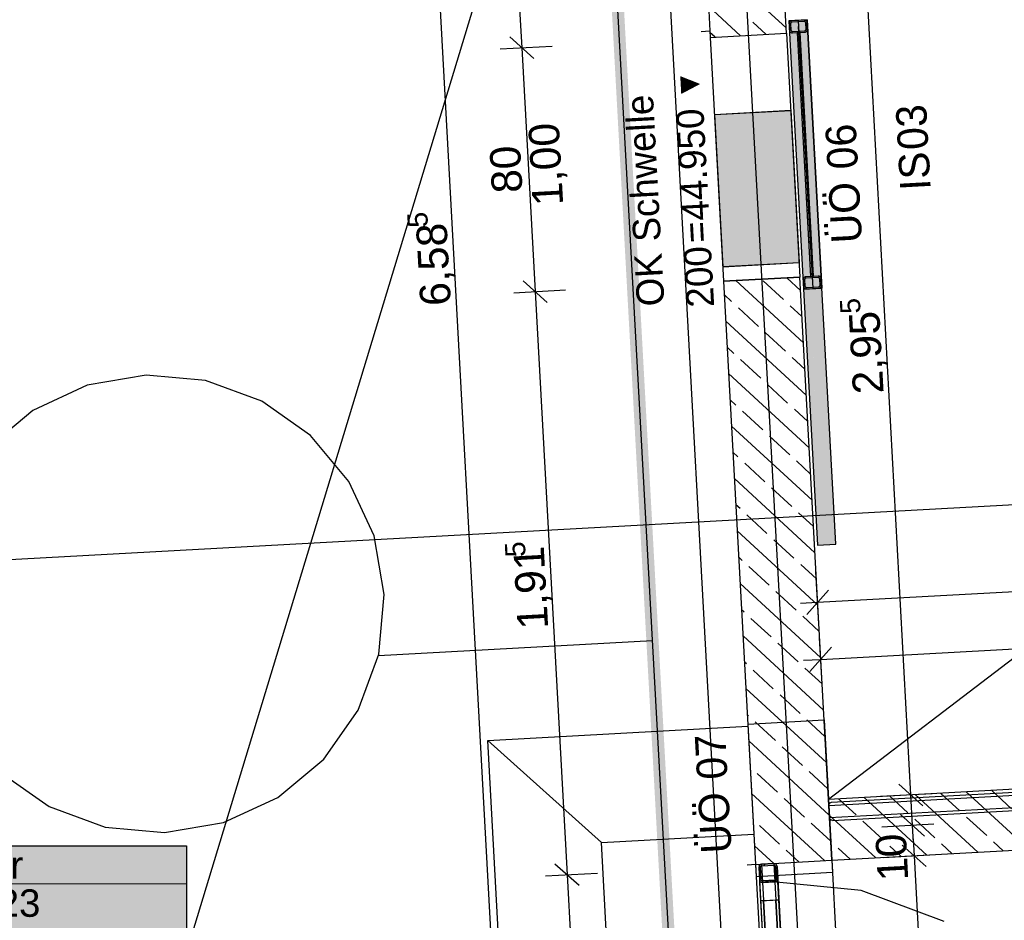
# Model space of a CAD drawing. Extents: x 199 to 1388, y 138 to 979.
# Tile 63 of 155: x 535 to 599, y 490 to 549. Entities that reach past the tile are written whole.
import ezdxf
from ezdxf.lldxf.tags import DXFTag

# ---------------------------------------------------------------- set-up
doc = ezdxf.new("R2010")
doc.units = 0
doc.layers.get('0').update_dxf_attribs({"lineweight": 25})
for name, color, linetype, lineweight, true_color in [('01AFU Allgemein Bemaßung-A07ET47HDI', 7, 'Continuous', 25, 0x848484), ('20 Bodenaufbau - Gefällelinien', 7, 'Continuous', 25, 0x848484), ('20 Dach Stb-Decke-A07ET47IDI', 7, 'Continuous', 25, 0x848484), ('20 Fundament-A07ET47RDI', 7, 'Continuous', 25, 0x848484), ('20 Gitterwände-A07ET47DDI', 7, 'Continuous', 25, 0x848484), ('20 Höhen Schwellen', 7, 'Continuous', 25, 0x848484), ('20 Innenwände - Sockel-A07ET47LDI', 7, 'Continuous', 25, 0x848484), ('20 Innenwände-A07ET47KDI', 7, 'Continuous', 25, 0x848484), ('20 Platzbedarf Schieber', 7, 'Continuous', 25, 0x848484), ('20 Schieber', 7, 'Continuous', 25, 0x848484), ('A-0', 7, 'Continuous', 25, 0x848484), ('UPO_Loop2', 140, 'Continuous', 30, 0x00bfff), ('Uponor_TeilFlaecheGrenze', 6, 'Continuous', 25, 0xff00ff), ('Uponor_ZonenGrenze', 1, 'Continuous', 25, 0xff0000)]:
    doc.layers.add(name, color=color, linetype=linetype, lineweight=lineweight, true_color=true_color)
for name, color, linetype, lineweight in [('02 Raster Gebäude-A07ET47NDI', 7, 'Continuous', 25), ('H_Text', 7, 'Continuous', 25), ('IS_Wandheizung', 7, 'Continuous', 25), ('SC_Wanddurchbruch', 7, 'Continuous', 25)]:
    doc.layers.add(name, color=color, linetype=linetype, lineweight=lineweight)
doc.styles.get("Standard").update_dxf_attribs({"font": 'arial.ttf'})
tags = doc.linetypes.add('fein_strichliert', pattern=[4, 1, -2, 1]).pattern_tags.tags
tags[8:9] = [DXFTag(74, 4), DXFTag(75, 0), DXFTag(340, '0'), DXFTag(46, 0.0), DXFTag(50, 0.0), DXFTag(44, 0.0), DXFTag(45, 0.0)]
tags[6:7] = [DXFTag(74, 4), DXFTag(75, 0), DXFTag(340, '0'), DXFTag(46, 0.0), DXFTag(50, 0.0), DXFTag(44, 0.0), DXFTag(45, 0.0)]
tags[4:5] = [DXFTag(74, 4), DXFTag(75, 0), DXFTag(340, '0'), DXFTag(46, 0.0), DXFTag(50, 0.0), DXFTag(44, 0.0), DXFTag(45, 0.0)]
tags = doc.linetypes.add('Raster-A07ET47ODI', pattern=[0.2, 0.1, -0.05, 0, -0.05]).pattern_tags.tags
tags[10:11] = [DXFTag(74, 4), DXFTag(75, 0), DXFTag(340, '0'), DXFTag(46, 1.0), DXFTag(50, 0.0), DXFTag(44, 0.0), DXFTag(45, 0.0)]
tags[8:9] = [DXFTag(74, 4), DXFTag(75, 0), DXFTag(340, '0'), DXFTag(46, 1.0), DXFTag(50, 0.0), DXFTag(44, 0.0), DXFTag(45, 0.0)]
tags[6:7] = [DXFTag(74, 4), DXFTag(75, 0), DXFTag(340, '0'), DXFTag(46, 1.0), DXFTag(50, 0.0), DXFTag(44, 0.0), DXFTag(45, 0.0)]
tags[4:5] = [DXFTag(74, 4), DXFTag(75, 0), DXFTag(340, '0'), DXFTag(46, 1.0), DXFTag(50, 0.0), DXFTag(44, 0.0), DXFTag(45, 0.0)]
tags = doc.linetypes.add('Strichlinie', pattern=[0.75, 0.5, -0.25]).pattern_tags.tags
tags[6:7] = [DXFTag(74, 4), DXFTag(75, 0), DXFTag(340, '0'), DXFTag(46, 1.0), DXFTag(50, 0.0), DXFTag(44, 0.0), DXFTag(45, 0.0)]
tags[4:5] = [DXFTag(74, 4), DXFTag(75, 0), DXFTag(340, '0'), DXFTag(46, 1.0), DXFTag(50, 0.0), DXFTag(44, 0.0), DXFTag(45, 0.0)]
tags = doc.linetypes.add('Strichlinie eng-A07ET47GDI', pattern=[0.115, 0.075, -0.04]).pattern_tags.tags
tags[6:7] = [DXFTag(74, 4), DXFTag(75, 0), DXFTag(340, '0'), DXFTag(46, 1.0), DXFTag(50, 0.0), DXFTag(44, 0.0), DXFTag(45, 0.0)]
tags[4:5] = [DXFTag(74, 4), DXFTag(75, 0), DXFTag(340, '0'), DXFTag(46, 1.0), DXFTag(50, 0.0), DXFTag(44, 0.0), DXFTag(45, 0.0)]
tags = doc.linetypes.add('Strichpunktx2', pattern=[2, 1, -0.5, 0, -0.5]).pattern_tags.tags
tags[10:11] = [DXFTag(74, 4), DXFTag(75, 0), DXFTag(340, '0'), DXFTag(46, 1.0), DXFTag(50, 0.0), DXFTag(44, 0.0), DXFTag(45, 0.0)]
tags[8:9] = [DXFTag(74, 4), DXFTag(75, 0), DXFTag(340, '0'), DXFTag(46, 1.0), DXFTag(50, 0.0), DXFTag(44, 0.0), DXFTag(45, 0.0)]
tags[6:7] = [DXFTag(74, 4), DXFTag(75, 0), DXFTag(340, '0'), DXFTag(46, 1.0), DXFTag(50, 0.0), DXFTag(44, 0.0), DXFTag(45, 0.0)]
tags[4:5] = [DXFTag(74, 4), DXFTag(75, 0), DXFTag(340, '0'), DXFTag(46, 1.0), DXFTag(50, 0.0), DXFTag(44, 0.0), DXFTag(45, 0.0)]
tags = doc.linetypes.add('Öffnungslinie Tür Fenster-A07ET47JDI', pattern=[0.115, 0.075, -0.04]).pattern_tags.tags
tags[6:7] = [DXFTag(74, 4), DXFTag(75, 0), DXFTag(340, '0'), DXFTag(46, 1.0), DXFTag(50, 0.0), DXFTag(44, 0.0), DXFTag(45, 0.0)]
tags[4:5] = [DXFTag(74, 4), DXFTag(75, 0), DXFTag(340, '0'), DXFTag(46, 1.0), DXFTag(50, 0.0), DXFTag(44, 0.0), DXFTag(45, 0.0)]

# ---------------------------------------------------------------- blocks, each defined once
blk = doc.blocks.new('Referenz-A07ET47ZDI', base_point=(226.995, 158.1))
at = {"layer": '01AFU Allgemein Bemaßung-A07ET47HDI'}
for p, q in [((564.554, 599.793), (567.418, 547.467)), ((559.358, 599.508), (566.555, 468.034)), ((592.901, 498.517), (589.691, 557.534)), ((568.208, 546.759), (566.629, 548.175)), ((566.014, 547.39), (569.415, 547.576)), ((567.418, 547.467), (568.293, 531.491)), ((569.083, 530.783), (567.503, 532.199)), ((566.889, 531.414), (570.29, 531.6)), ((568.293, 531.491), (570.385, 493.28)), ((586.796, 511.135), (646.67, 514.413)), ((586.873, 509.731), (586.687, 513.132)), ((587.504, 511.925), (586.089, 510.345)), ((585.673, 511.074), (586.796, 511.135)), ((587, 507.395), (641.882, 510.399)), ((587.708, 508.185), (586.292, 506.605)), ((587.109, 505.398), (586.923, 508.799)), ((585.877, 507.333), (587, 507.395)), ((592.111, 499.225), (593.69, 497.809)), ((594.305, 498.594), (590.904, 498.409)), ((593.009, 496.52), (592.901, 498.517)), ((592.22, 497.228), (593.799, 495.812)), ((594.414, 496.597), (591.012, 496.412)), ((593.07, 495.397), (593.009, 496.52)), ((593.056, 495.648), (593.118, 494.525)), ((593.908, 493.817), (592.328, 495.233)), ((591.121, 494.415), (594.522, 494.602)), ((593.118, 494.525), (594.484, 469.563)), ((568.98, 493.203), (572.382, 493.39)), ((571.174, 492.572), (569.595, 493.988)), ((570.385, 493.28), (571.751, 468.319))]:
    blk.add_line(p, q, dxfattribs=at)
at = {"layer": '02 Raster Gebäude-A07ET47NDI', "linetype": 'Raster-A07ET47ODI', "ltscale": 56.250004}
for p, q in [((560.453, 946.656), (597.382, 272.02)), ((485.302, 289.756), (645.908, 819.451)), ((1020.84, 540.581), (321.873, 502.32))]:
    blk.add_line(p, q, dxfattribs=at)
at = {"layer": '20 Bodenaufbau - Gefällelinien', "linetype": 'Öffnungslinie Tür Fenster-A07ET47JDI', "ltscale": 56.250004}
blk.add_line((587.503, 498.227), (641.3, 539.338), dxfattribs=at)
at = {"layer": '20 Dach Stb-Decke-A07ET47IDI', "linetype": 'Öffnungslinie Tür Fenster-A07ET47JDI', "ltscale": 56.250004}
for p, q in [((542.814, 526.02), (538.956, 525.352)), ((546.714, 525.666), (542.814, 526.02)), ((550.389, 524.316), (546.714, 525.666)), ((538.956, 525.352), (535.402, 523.708)), ((553.59, 522.06), (550.389, 524.316)), ((535.402, 523.708), (532.394, 521.201)), ((556.098, 519.052), (553.59, 522.06)), ((557.741, 515.498), (556.098, 519.052)), ((558.409, 511.64), (557.741, 515.498)), ((558.056, 507.74), (558.409, 511.64)), ((556.705, 504.064), (558.056, 507.74)), ((554.449, 500.864), (556.705, 504.064)), ((551.441, 498.356), (554.449, 500.864)), ((533.253, 500.005), (536.454, 497.749)), ((547.887, 496.712), (551.441, 498.356)), ((536.454, 497.749), (540.129, 496.398)), ((544.029, 496.045), (547.887, 496.712)), ((540.129, 496.398), (544.029, 496.045))]:
    blk.add_line(p, q, dxfattribs=at)
at = {"layer": '20 Fundament-A07ET47RDI', "linetype": 'Öffnungslinie Tür Fenster-A07ET47JDI', "ltscale": 56.250004}
for p, q in [((574.379, 600.772), (581.457, 471.46)), ((565.188, 502.081), (582.233, 503.014)), ((572.635, 495.407), (565.188, 502.081)), ((567.05, 468.061), (565.188, 502.081)), ((572.635, 495.407), (582.62, 495.953)), ((574.111, 468.448), (572.635, 495.407))]:
    blk.add_line(p, q, dxfattribs=at)
at = {"layer": '20 Gitterwände-A07ET47DDI', "linetype": 'Strichlinie eng-A07ET47GDI', "ltscale": 56.250004}
for p, q in [((587.713, 498.038), (609.443, 499.228)), ((587.525, 497.828), (609.454, 499.028)), ((587.525, 497.828), (587.546, 497.929)), ((587.546, 497.929), (587.615, 498.006)), ((587.568, 497.029), (609.498, 498.229)), ((587.615, 498.006), (587.713, 498.038)), ((587.779, 496.84), (609.509, 498.03)), ((587.568, 497.029), (587.525, 497.828)), ((587.601, 496.931), (587.568, 497.029)), ((587.678, 496.862), (587.601, 496.931)), ((587.779, 496.84), (587.678, 496.862)), ((583.928, 494.022), (583.129, 493.978)), ((583.928, 494.022), (584.975, 474.888)), ((584.029, 494), (583.928, 494.022)), ((584.106, 493.931), (584.029, 494)), ((582.961, 493.869), (582.94, 493.767)), ((582.94, 493.767), (583.976, 474.833)), ((583.03, 493.946), (582.961, 493.869)), ((583.129, 493.978), (583.03, 493.946)), ((583.129, 493.978), (584.176, 474.844)), ((584.138, 493.833), (584.106, 493.931)), ((584.138, 493.833), (585.175, 474.899))]:
    blk.add_line(p, q, dxfattribs=at)
at = {"layer": '20 Gitterwände-A07ET47DDI'}
for p, q in [((583.129, 493.978), (583.928, 494.022)), ((583.373, 493.991), (583.276, 493.886)), ((583.928, 494.022), (584.029, 494)), ((584.029, 494), (584.106, 493.931)), ((582.961, 493.869), (582.94, 493.767)), ((582.94, 493.767), (582.984, 492.969)), ((583.047, 493.638), (582.953, 493.535)), ((582.961, 493.869), (583.03, 493.946)), ((583.03, 493.946), (583.129, 493.978)), ((583.05, 493.823), (583.04, 493.773)), ((583.04, 493.773), (583.084, 492.974)), ((583.05, 493.823), (583.085, 493.862)), ((583.085, 493.862), (583.134, 493.878)), ((583.134, 493.878), (583.933, 493.922)), ((583.933, 493.922), (583.984, 493.911)), ((583.984, 493.911), (584.022, 493.877)), ((584.038, 493.827), (584.022, 493.877)), ((584.082, 493.029), (584.038, 493.827)), ((584.163, 493.373), (584.069, 493.27)), ((584.138, 493.833), (584.106, 493.931)), ((584.182, 493.034), (584.138, 493.833)), ((582.984, 492.969), (583.016, 492.87)), ((584.193, 492.834), (582.995, 492.769)), ((582.995, 492.769), (583.06, 491.571)), ((583.016, 492.87), (583.093, 492.801)), ((583.084, 492.974), (583.1, 492.925)), ((583.093, 492.801), (583.194, 492.78)), ((583.1, 492.925), (583.138, 492.89)), ((583.138, 492.89), (583.189, 492.88)), ((583.189, 492.88), (583.988, 492.923)), ((583.194, 492.78), (583.993, 492.823)), ((583.736, 492.91), (583.639, 492.804)), ((583.988, 492.923), (584.037, 492.939)), ((583.993, 492.823), (584.091, 492.856)), ((584.037, 492.939), (584.071, 492.978)), ((584.071, 492.978), (584.082, 493.029)), ((584.091, 492.856), (584.161, 492.933)), ((584.161, 492.933), (584.182, 493.034)), ((584.258, 491.636), (584.193, 492.834)), ((583.06, 491.571), (584.258, 491.636)), ((583.26, 491.582), (583.06, 491.571)), ((583.06, 491.571), (584.164, 471.402)), ((584.059, 491.625), (583.26, 491.582)), ((584.364, 471.413), (583.26, 491.582)), ((583.26, 491.582), (584.364, 471.413)), ((584.258, 491.636), (584.059, 491.625)), ((584.059, 491.625), (585.163, 471.456)), ((585.163, 471.456), (584.059, 491.625)), ((585.362, 471.467), (584.258, 491.636))]:
    blk.add_line(p, q, dxfattribs=at)
at = {"layer": '20 Gitterwände-A07ET47DDI', "linetype": 'Strichlinie', "ltscale": 56.250004}
for p, q in [((589.654, 492.242), (583.882, 492.823)), ((595.089, 490.211), (589.654, 492.242))]:
    blk.add_line(p, q, dxfattribs=at)
at = {"layer": '20 Innenwände - Sockel-A07ET47LDI'}
for p, q in [((642.383, 501.231), (587.502, 498.224)), ((597.285, 494.754), (593.185, 498.535)), ((596.106, 497.474), (594.855, 498.627)), ((600.627, 494.937), (596.526, 498.718)), ((599.497, 497.611), (598.197, 498.81)), ((587.502, 498.224), (587.721, 494.23)), ((589.323, 497.199), (588.172, 498.26)), ((593.943, 494.571), (589.843, 498.352)), ((592.715, 497.336), (591.514, 498.444)), ((587.721, 494.23), (642.602, 497.237)), ((590.602, 494.388), (587.558, 497.194)), ((591.088, 495.572), (589.764, 496.792)), ((594.479, 495.709), (593.156, 496.929)), ((597.87, 495.847), (596.547, 497.067)), ((587.696, 495.434), (587.652, 495.475)), ((595.614, 494.662), (594.92, 495.302)), ((598.956, 494.845), (598.311, 495.44)), ((588.931, 494.296), (588.137, 495.027)), ((592.273, 494.479), (591.529, 495.165))]:
    blk.add_line(p, q, dxfattribs=at)
at = {"layer": '20 Innenwände-A07ET47KDI'}
for p, q in [((578.898, 563.955), (579.763, 548.143)), ((584.756, 548.416), (584.273, 557.239)), ((584.737, 548.764), (579.463, 553.627)), ((581.752, 548.252), (579.651, 550.189)), ((583.423, 548.343), (582.547, 549.151)), ((580.081, 548.16), (579.745, 548.47)), ((579.763, 548.143), (584.756, 548.416)), ((580.039, 543.099), (585.032, 543.373)), ((580.039, 543.099), (580.586, 533.114)), ((585.032, 543.373), (585.578, 533.388)), ((580.586, 533.114), (585.578, 533.388)), ((580.638, 532.167), (585.63, 532.44)), ((580.638, 532.167), (582.729, 493.956)), ((585.866, 528.136), (581.446, 532.211)), ((584.557, 530.974), (583.234, 532.195)), ((585.678, 531.574), (584.788, 532.394)), ((587.722, 494.229), (585.63, 532.44)), ((581.166, 530.837), (580.686, 531.279)), ((582.93, 529.21), (581.607, 530.43)), ((585.772, 529.855), (584.998, 530.568)), ((586.054, 524.697), (580.78, 529.56)), ((584.695, 527.583), (583.371, 528.803)), ((581.303, 527.446), (580.874, 527.841)), ((583.068, 525.819), (581.745, 527.039)), ((585.96, 526.416), (585.136, 527.176)), ((586.242, 521.259), (580.969, 526.122)), ((584.832, 524.192), (583.509, 525.412)), ((581.441, 524.054), (581.063, 524.403)), ((586.148, 522.978), (585.273, 523.785)), ((583.205, 522.427), (581.882, 523.648)), ((586.43, 517.821), (581.157, 522.684)), ((584.97, 520.8), (583.646, 522.021)), ((581.578, 520.663), (581.251, 520.965)), ((583.343, 519.036), (582.019, 520.256)), ((586.336, 519.54), (585.411, 520.394)), ((586.619, 514.383), (581.345, 519.246)), ((585.107, 517.409), (583.784, 518.629)), ((581.716, 517.272), (581.439, 517.527)), ((583.48, 515.645), (582.157, 516.865)), ((586.525, 516.102), (585.548, 517.002)), ((586.807, 510.945), (581.533, 515.808)), ((585.245, 514.018), (583.921, 515.238)), ((581.853, 513.88), (581.627, 514.089)), ((583.618, 512.253), (582.294, 513.474)), ((586.713, 512.664), (585.686, 513.611)), ((586.995, 507.507), (581.721, 512.37)), ((585.382, 510.626), (584.059, 511.847)), ((581.991, 510.489), (581.815, 510.651)), ((586.901, 509.226), (585.823, 510.22)), ((583.755, 508.862), (582.432, 510.082)), ((587.183, 504.069), (581.91, 508.932)), ((585.52, 507.235), (584.196, 508.455)), ((582.128, 507.098), (582.004, 507.213)), ((583.893, 505.471), (582.569, 506.691)), ((587.089, 505.788), (585.961, 506.828)), ((587.371, 500.631), (582.098, 505.493)), ((585.657, 503.844), (584.334, 505.064)), ((582.266, 503.706), (582.192, 503.774)), ((582.226, 503.159), (587.218, 503.432)), ((582.226, 503.159), (582.772, 493.174)), ((584.03, 502.079), (582.707, 503.3)), ((587.277, 502.35), (586.098, 503.437)), ((587.218, 503.432), (587.765, 493.447)), ((587.56, 497.193), (582.286, 502.055)), ((585.795, 500.452), (584.471, 501.673)), ((582.403, 500.315), (582.38, 500.336)), ((584.168, 498.688), (582.844, 499.908)), ((587.466, 498.912), (586.236, 500.046)), ((587.26, 494.204), (582.474, 498.617)), ((585.932, 497.061), (584.609, 498.281)), ((587.654, 495.474), (586.373, 496.654)), ((584.305, 495.297), (582.982, 496.517)), ((583.918, 494.021), (582.662, 495.179)), ((585.589, 494.113), (584.746, 494.89)), ((582.729, 493.956), (587.722, 494.229)), ((582.772, 493.174), (587.765, 493.447))]:
    blk.add_line(p, q, dxfattribs=at)
at = {"layer": '20 Innenwände-A07ET47KDI', "linetype": 'Strichlinie eng-A07ET47GDI', "ltscale": 109.375}
for p, q in [((579.763, 548.143), (584.756, 548.416)), ((584.756, 548.416), (585.63, 532.44)), ((579.763, 548.143), (580.638, 532.167)), ((580.638, 532.167), (585.63, 532.44)), ((582.729, 493.956), (587.722, 494.229)), ((587.722, 494.229), (589.088, 469.268)), ((582.729, 493.956), (584.096, 468.994))]:
    blk.add_line(p, q, dxfattribs=at)
at = {"layer": '20 Platzbedarf Schieber', "linetype": 'Strichlinie eng-A07ET47GDI', "ltscale": 56.250004}
for p, q in [((586.11, 549.296), (584.911, 549.23)), ((584.911, 549.23), (586.792, 514.881)), ((587.99, 514.947), (586.11, 549.296)), ((586.792, 514.881), (587.99, 514.947))]:
    blk.add_line(p, q, dxfattribs=at)
at = {"layer": '20 Platzbedarf Schieber'}
for points in [[(586.11, 549.23), (584.911, 549.23), (586.11, 549.296)], [(586.11, 527.341), (586.11, 549.23), (584.911, 549.23)], [(586.545, 527.341), (586.11, 527.341), (586.11, 549.296)], [(586.792, 536.836), (586.357, 536.836), (586.11, 549.296)], [(586.792, 514.881), (586.792, 536.836), (586.357, 536.836)], [(587.99, 514.947), (586.792, 514.947), (586.792, 536.836)], [(586.792, 514.881), (586.545, 527.341), (586.11, 527.341)], [(586.792, 514.881), (587.99, 514.947), (586.792, 514.947)]]:
    blk.add_solid(points, dxfattribs=at)
at = {"layer": '20 Schieber'}
for p, q in [((586.11, 549.296), (584.911, 549.23)), ((584.911, 549.23), (585.873, 531.656)), ((584.923, 549.056), (584.922, 549.03)), ((584.922, 549.03), (584.944, 548.631)), ((584.926, 549.082), (584.923, 549.056)), ((584.933, 549.107), (584.926, 549.082)), ((584.944, 549.132), (584.933, 549.107)), ((584.957, 549.154), (584.944, 549.132)), ((584.973, 549.175), (584.957, 549.154)), ((584.992, 549.193), (584.973, 549.175)), ((585.013, 549.209), (584.992, 549.193)), ((585.036, 549.221), (585.013, 549.209)), ((585.024, 549.062), (585.022, 549.049)), ((585.022, 549.049), (585.022, 549.036)), ((585.022, 549.036), (585.044, 548.636)), ((585.028, 549.074), (585.024, 549.062)), ((585.033, 549.086), (585.028, 549.074)), ((585.04, 549.098), (585.033, 549.086)), ((585.06, 549.231), (585.036, 549.221)), ((585.048, 549.108), (585.04, 549.098)), ((585.057, 549.117), (585.048, 549.108)), ((585.067, 549.125), (585.057, 549.117)), ((585.085, 549.238), (585.06, 549.231)), ((585.079, 549.131), (585.067, 549.125)), ((585.091, 549.136), (585.079, 549.131)), ((585.111, 549.241), (585.085, 549.238)), ((585.104, 549.139), (585.091, 549.136)), ((585.117, 549.141), (585.104, 549.139)), ((585.91, 549.285), (585.111, 549.241)), ((585.915, 549.185), (585.117, 549.141)), ((585.936, 549.284), (585.91, 549.285)), ((585.928, 549.185), (585.915, 549.185)), ((585.941, 549.183), (585.928, 549.185)), ((585.962, 549.281), (585.936, 549.284)), ((585.954, 549.179), (585.941, 549.183)), ((585.966, 549.174), (585.954, 549.179)), ((585.987, 549.274), (585.962, 549.281)), ((585.977, 549.167), (585.966, 549.174)), ((585.988, 549.159), (585.977, 549.167)), ((586.011, 549.263), (585.987, 549.274)), ((585.997, 549.15), (585.988, 549.159)), ((586.005, 549.14), (585.997, 549.15)), ((586.011, 549.128), (586.005, 549.14)), ((586.034, 549.25), (586.011, 549.263)), ((586.016, 549.116), (586.011, 549.128)), ((586.019, 549.103), (586.016, 549.116)), ((586.021, 549.09), (586.019, 549.103)), ((586.043, 548.691), (586.021, 549.09)), ((586.054, 549.234), (586.034, 549.25)), ((586.073, 549.215), (586.054, 549.234)), ((586.088, 549.194), (586.073, 549.215)), ((586.101, 549.171), (586.088, 549.194)), ((586.111, 549.147), (586.101, 549.171)), ((586.11, 549.296), (587.072, 531.722)), ((586.117, 549.122), (586.111, 549.147)), ((586.121, 549.096), (586.117, 549.122)), ((586.142, 548.696), (586.121, 549.096)), ((584.944, 548.631), (584.947, 548.605)), ((584.947, 548.605), (584.954, 548.58)), ((584.954, 548.58), (584.964, 548.555)), ((584.964, 548.555), (584.976, 548.532)), ((584.976, 548.532), (584.992, 548.512)), ((584.992, 548.512), (585.01, 548.493)), ((585.01, 548.493), (585.031, 548.477)), ((585.031, 548.477), (585.054, 548.463)), ((585.044, 548.636), (585.046, 548.623)), ((585.046, 548.623), (585.049, 548.611)), ((585.049, 548.611), (585.054, 548.599)), ((585.054, 548.599), (585.06, 548.587)), ((585.054, 548.463), (585.078, 548.453)), ((585.06, 548.587), (585.068, 548.577)), ((585.068, 548.577), (585.077, 548.567)), ((585.077, 548.567), (585.087, 548.559)), ((585.078, 548.453), (585.103, 548.446)), ((585.087, 548.559), (585.099, 548.553)), ((585.099, 548.553), (585.111, 548.547)), ((585.103, 548.446), (585.129, 548.442)), ((585.111, 548.547), (585.123, 548.544)), ((585.123, 548.544), (585.136, 548.542)), ((585.129, 548.442), (585.155, 548.442)), ((585.136, 548.542), (585.149, 548.542)), ((585.149, 548.542), (585.948, 548.586)), ((585.155, 548.442), (585.954, 548.486)), ((585.654, 548.469), (585.454, 548.458)), ((585.454, 548.458), (586.329, 532.482)), ((586.529, 532.493), (585.654, 548.469)), ((585.948, 548.586), (585.961, 548.587)), ((585.954, 548.486), (585.98, 548.489)), ((585.961, 548.587), (585.974, 548.59)), ((585.974, 548.59), (585.986, 548.595)), ((585.98, 548.489), (586.005, 548.495)), ((585.986, 548.595), (585.997, 548.602)), ((585.997, 548.602), (586.008, 548.61)), ((586.005, 548.495), (586.029, 548.505)), ((586.008, 548.61), (586.017, 548.619)), ((586.017, 548.619), (586.025, 548.629)), ((586.025, 548.629), (586.032, 548.64)), ((586.029, 548.505), (586.052, 548.518)), ((586.032, 548.64), (586.037, 548.652)), ((586.037, 548.652), (586.041, 548.665)), ((586.041, 548.665), (586.042, 548.678)), ((586.042, 548.678), (586.043, 548.691)), ((586.052, 548.518), (586.073, 548.534)), ((586.073, 548.534), (586.092, 548.552)), ((586.092, 548.552), (586.108, 548.573)), ((586.108, 548.573), (586.121, 548.595)), ((586.121, 548.595), (586.131, 548.619)), ((586.131, 548.619), (586.138, 548.644)), ((586.138, 548.644), (586.142, 548.67)), ((586.142, 548.67), (586.142, 548.696)), ((585.673, 548.117), (585.484, 547.912)), ((585.712, 547.42), (585.522, 547.215)), ((585.788, 546.028), (585.599, 545.823)), ((585.826, 545.332), (585.637, 545.127)), ((585.902, 543.939), (585.713, 543.734)), ((585.94, 543.243), (585.751, 543.038)), ((586.016, 541.85), (585.827, 541.645)), ((586.055, 541.154), (585.865, 540.949)), ((586.131, 539.762), (585.942, 539.557)), ((586.169, 539.065), (585.98, 538.86)), ((586.245, 537.673), (586.056, 537.468)), ((586.283, 536.977), (586.094, 536.772)), ((586.359, 535.584), (586.17, 535.379)), ((586.398, 534.888), (586.208, 534.683)), ((586.474, 533.495), (586.285, 533.29)), ((586.512, 532.799), (586.323, 532.594)), ((585.845, 532.307), (585.841, 532.282)), ((585.841, 532.282), (585.841, 532.255)), ((585.841, 532.255), (585.862, 531.856)), ((585.852, 532.333), (585.845, 532.307)), ((585.862, 532.357), (585.852, 532.333)), ((585.875, 532.379), (585.862, 532.357)), ((585.891, 532.4), (585.875, 532.379)), ((585.91, 532.418), (585.891, 532.4)), ((585.931, 532.434), (585.91, 532.418)), ((585.954, 532.447), (585.931, 532.434)), ((585.941, 532.274), (585.94, 532.261)), ((585.94, 532.261), (585.962, 531.861)), ((585.942, 532.287), (585.941, 532.274)), ((585.946, 532.299), (585.942, 532.287)), ((585.951, 532.311), (585.946, 532.299)), ((585.958, 532.323), (585.951, 532.311)), ((585.978, 532.456), (585.954, 532.447)), ((585.966, 532.333), (585.958, 532.323)), ((585.975, 532.342), (585.966, 532.333)), ((585.986, 532.35), (585.975, 532.342)), ((586.003, 532.463), (585.978, 532.456)), ((585.997, 532.356), (585.986, 532.35)), ((586.009, 532.361), (585.997, 532.356)), ((586.029, 532.466), (586.003, 532.463)), ((586.022, 532.365), (586.009, 532.361)), ((586.035, 532.366), (586.022, 532.365)), ((586.828, 532.51), (586.029, 532.466)), ((586.834, 532.41), (586.035, 532.366)), ((586.329, 532.482), (586.529, 532.493)), ((586.854, 532.509), (586.828, 532.51)), ((586.847, 532.41), (586.834, 532.41)), ((586.86, 532.408), (586.847, 532.41)), ((586.88, 532.506), (586.854, 532.509)), ((586.872, 532.404), (586.86, 532.408)), ((586.884, 532.399), (586.872, 532.404)), ((586.905, 532.499), (586.88, 532.506)), ((586.896, 532.393), (586.884, 532.399)), ((586.906, 532.384), (586.896, 532.393)), ((586.929, 532.488), (586.905, 532.499)), ((586.915, 532.375), (586.906, 532.384)), ((586.923, 532.365), (586.915, 532.375)), ((586.929, 532.353), (586.923, 532.365)), ((586.952, 532.475), (586.929, 532.488)), ((586.934, 532.341), (586.929, 532.353)), ((586.937, 532.328), (586.934, 532.341)), ((586.939, 532.315), (586.937, 532.328)), ((586.961, 531.916), (586.939, 532.315)), ((586.973, 532.459), (586.952, 532.475)), ((586.991, 532.44), (586.973, 532.459)), ((587.007, 532.419), (586.991, 532.44)), ((587.019, 532.397), (587.007, 532.419)), ((587.029, 532.372), (587.019, 532.397)), ((587.036, 532.347), (587.029, 532.372)), ((587.039, 532.321), (587.036, 532.347)), ((587.061, 531.922), (587.039, 532.321)), ((585.862, 531.856), (585.866, 531.83)), ((585.866, 531.83), (585.872, 531.805)), ((585.872, 531.805), (585.882, 531.78)), ((585.873, 531.656), (587.072, 531.722)), ((585.882, 531.78), (585.895, 531.758)), ((585.895, 531.758), (585.91, 531.737)), ((585.91, 531.737), (585.929, 531.718)), ((585.929, 531.718), (585.949, 531.702)), ((585.949, 531.702), (585.972, 531.688)), ((585.962, 531.861), (585.964, 531.848)), ((585.964, 531.848), (585.967, 531.836)), ((585.967, 531.836), (585.972, 531.824)), ((585.972, 531.824), (585.978, 531.812)), ((585.972, 531.688), (585.996, 531.678)), ((585.978, 531.812), (585.986, 531.802)), ((585.986, 531.802), (585.995, 531.792)), ((585.995, 531.792), (586.006, 531.784)), ((585.996, 531.678), (586.021, 531.671)), ((586.006, 531.784), (586.017, 531.778)), ((586.017, 531.778), (586.029, 531.773)), ((586.021, 531.671), (586.047, 531.667)), ((586.029, 531.773), (586.042, 531.769)), ((586.042, 531.769), (586.055, 531.767)), ((586.047, 531.667), (586.073, 531.667)), ((586.055, 531.767), (586.068, 531.767)), ((586.068, 531.767), (586.866, 531.811)), ((586.073, 531.667), (586.872, 531.711)), ((586.866, 531.811), (586.879, 531.812)), ((586.872, 531.711), (586.898, 531.714)), ((586.879, 531.812), (586.892, 531.816)), ((586.892, 531.816), (586.904, 531.82)), ((586.898, 531.714), (586.923, 531.721)), ((586.904, 531.82), (586.916, 531.827)), ((586.916, 531.827), (586.926, 531.835)), ((586.923, 531.721), (586.947, 531.73)), ((586.926, 531.835), (586.935, 531.844)), ((586.935, 531.844), (586.944, 531.854)), ((586.944, 531.854), (586.95, 531.865)), ((586.947, 531.73), (586.97, 531.743)), ((586.95, 531.865), (586.955, 531.877)), ((586.955, 531.877), (586.959, 531.89)), ((586.959, 531.89), (586.961, 531.903)), ((586.961, 531.903), (586.961, 531.916)), ((586.97, 531.743), (586.991, 531.759)), ((586.991, 531.759), (587.01, 531.777)), ((587.01, 531.777), (587.026, 531.798)), ((587.026, 531.798), (587.039, 531.82)), ((587.039, 531.82), (587.05, 531.844)), ((587.05, 531.844), (587.057, 531.869)), ((587.057, 531.869), (587.06, 531.895)), ((587.06, 531.895), (587.061, 531.922))]:
    blk.add_line(p, q, dxfattribs=at)
at = {"layer": '20 Schieber', "linetype": 'ByBlock', "ltscale": 56.250004}
for p, q in [((584.922, 549.03), (584.922, 549.03)), ((585.022, 549.036), (585.022, 549.036)), ((585.841, 532.255), (585.841, 532.255)), ((585.94, 532.261), (585.94, 532.261))]:
    blk.add_line(p, q, dxfattribs=at)
at = {"layer": '20 Schieber', "linetype": 'Strichpunktx2', "ltscale": 56.250004}
for p, q in [((585.511, 549.263), (586.473, 531.689)), ((585.532, 548.863), (586.451, 532.088))]:
    blk.add_line(p, q, dxfattribs=at)
at = {"layer": 'A-0', "linetype": 'Continuous', "ltscale": 312.5}
for p, q in [((584.756, 548.416), (584.273, 557.239)), ((579.28, 556.966), (579.763, 548.143)), ((586.11, 549.296), (584.911, 549.23)), ((584.911, 549.23), (586.792, 514.881)), ((587.99, 514.947), (586.11, 549.296)), ((579.763, 548.143), (584.756, 548.416)), ((585.654, 548.469), (585.454, 548.458)), ((585.454, 548.458), (586.329, 532.482)), ((586.529, 532.493), (585.654, 548.469)), ((585.63, 532.44), (580.638, 532.167)), ((580.638, 532.167), (582.729, 493.956)), ((587.722, 494.229), (585.63, 532.44)), ((586.329, 532.482), (586.529, 532.493)), ((586.792, 514.881), (587.99, 514.947)), ((642.383, 501.231), (587.502, 498.224)), ((587.502, 498.224), (587.721, 494.23)), ((587.721, 494.23), (642.602, 497.237)), ((582.729, 493.956), (587.722, 494.229)), ((583.928, 494.022), (583.129, 493.978)), ((584.029, 494), (583.928, 494.022)), ((584.106, 493.931), (584.029, 494)), ((582.961, 493.869), (582.94, 493.767)), ((582.94, 493.767), (582.984, 492.969)), ((583.03, 493.946), (582.961, 493.869)), ((583.129, 493.978), (583.03, 493.946)), ((583.04, 493.773), (583.05, 493.823)), ((583.084, 492.974), (583.04, 493.773)), ((583.05, 493.823), (583.085, 493.862)), ((583.085, 493.862), (583.134, 493.878)), ((583.134, 493.878), (583.933, 493.922)), ((583.933, 493.922), (583.984, 493.911)), ((583.984, 493.911), (584.022, 493.877)), ((584.022, 493.877), (584.038, 493.827)), ((584.038, 493.827), (584.082, 493.029)), ((584.138, 493.833), (584.106, 493.931)), ((584.182, 493.034), (584.138, 493.833)), ((582.984, 492.969), (583.016, 492.87)), ((583.016, 492.87), (583.093, 492.801)), ((583.1, 492.925), (583.084, 492.974)), ((583.093, 492.801), (583.194, 492.78)), ((583.138, 492.89), (583.1, 492.925)), ((583.189, 492.88), (583.138, 492.89)), ((583.988, 492.923), (583.189, 492.88)), ((583.194, 492.78), (583.993, 492.823)), ((584.037, 492.939), (583.988, 492.923)), ((583.993, 492.823), (584.091, 492.856)), ((584.071, 492.978), (584.037, 492.939)), ((584.082, 493.029), (584.071, 492.978)), ((584.091, 492.856), (584.161, 492.933)), ((584.161, 492.933), (584.182, 493.034))]:
    blk.add_line(p, q, dxfattribs=at)
at = {"layer": '01AFU Allgemein Bemaßung-A07ET47HDI', "linetype": 'ByBlock', "ltscale": 40.625, "attachment_point": 1}
for s, insert, char_height, rotation in [('{\\fArial;1,00}', (568.138, 537.057), 2, 93.1332), ('{\\fArial;80}', (565.473, 537.893), 2, 93.1332), ('{\\fArial;5}', (559.962, 535.648), 1.32, 93.1332), ('{\\fArial;6,58}', (560.785, 530.497), 2, 93.1332), ('{\\fArial;5}', (588.297, 530.003), 1.32, 93.11274), ('{\\fArial;2,95}', (589.125, 524.724), 2, 93.11274), ('{\\fArial;5}', (566.356, 514.051), 1.32, 93.1332), ('{\\fArial;1,91}', (567.156, 509.311), 2, 93.1332), ('{\\fArial;10}', (590.741, 492.816), 2, 93.11274)]:
    blk.add_mtext(s, dxfattribs=dict(at, insert=insert, char_height=char_height, rotation=rotation))
at = {"layer": '20 Höhen Schwellen', "attachment_point": 1, "rotation": 93.1332}
for s, insert, char_height in [('{\\fCentury Gothic;▼}', (577.632, 544.019), 1.5), ('{\\fCentury Gothic;Schwelle}', (574.738, 534.715), 1.8), ('{\\fCentury Gothic;44.950}', (577.916, 536.08), 1.8), ('{\\fCentury Gothic;=}', (577.995, 534.634), 1.8), ('{\\fCentury Gothic;200}', (578.227, 530.404), 1.8), ('{\\fCentury Gothic;OK}', (574.97, 530.479), 1.8)]:
    blk.add_mtext(s, dxfattribs=dict(at, insert=insert, char_height=char_height))
at = {"layer": '20 Innenwände-A07ET47KDI', "linetype": 'Continuous', "ltscale": 56.250004, "char_height": 2, "attachment_point": 1, "rotation": 93.1332}
for s, insert in [('{\\fCentury Gothic;03}', (592.065, 540.72)), ('{\\fCentury Gothic;06}', (587.452, 539.451)), ('{\\fCentury Gothic;IS}', (592.21, 538.065)), ('{\\fCentury Gothic;ÜÖ}', (587.717, 534.606)), ('{\\fCentury Gothic;07}', (578.907, 499.468)), ('{\\fCentury Gothic;ÜÖ}', (579.173, 494.623))]:
    blk.add_mtext(s, dxfattribs=dict(at, insert=insert))
blk = doc.blocks.new('Polylinie-A07ET487DI', base_point=(311.456, 418.429))
at = {"color": 0, "linetype": 'ByBlock', "lineweight": -2, "ltscale": 0.25}
blk.add_line((577.843, 474.604), (570.932, 600.813), dxfattribs=at)
blk = doc.blocks.new('Polylinie-A07ET48BDI', base_point=(310.777, 417.864))
at = {"color": 0, "linetype": 'ByBlock', "lineweight": -2, "ltscale": 0.25}
for points in [[(577.421, 474.981), (571.352, 600.456), (570.551, 600.456)], [(578.223, 474.981), (577.421, 474.981), (571.352, 600.456)]]:
    blk.add_solid(points, dxfattribs=at)

msp = doc.modelspace()

# ---------------------------------------------------------------- linework, layer by layer
at = {"layer": 'H_Text'}
for p, q in [((508.554, 495.178), (545.461, 495.178)), ((545.461, 495.178), (545.461, 475.178))]:
    msp.add_line(p, q, dxfattribs=at)
at = {"layer": 'H_Text', "lineweight": 18}
msp.add_line((508.554, 492.678), (545.461, 492.678), dxfattribs=at)
at = {"layer": 'H_Text', "color": 7, "true_color": 0xffffff}
for points in [[(508.554, 475.178), (545.461, 475.178), (508.554, 495.178)], [(545.461, 475.178), (508.554, 495.178), (545.461, 495.178)]]:
    msp.add_solid(points, dxfattribs=at)
at = {"layer": 'IS_Wandheizung', "color": 7, "linetype": 'Continuous', "lineweight": 25, "ltscale": 0.25}
for p, q in [((579.729, 548.546), (579.17, 548.515)), ((582.74, 493.949), (582.181, 493.918))]:
    msp.add_line(p, q, dxfattribs=at)
at = {"layer": 'SC_Wanddurchbruch', "color": 30, "true_color": 0xff6600}
for p, q in [((580.042, 543.091), (585.034, 543.364)), ((585.581, 533.379), (580.588, 533.106))]:
    msp.add_line(p, q, dxfattribs=at)
at = {"layer": 'SC_Wanddurchbruch', "color": 30, "linetype": 'fein_strichliert', "ltscale": 0.25, "true_color": 0xff6600}
for p, q in [((580.042, 543.091), (580.588, 533.106)), ((585.034, 543.364), (585.581, 533.379))]:
    msp.add_line(p, q, dxfattribs=at)
at = {"layer": 'SC_Wanddurchbruch', "color": 7, "true_color": 0xffffff}
for points in [[(585.049, 543.091), (580.042, 543.091), (585.034, 543.364)], [(580.573, 533.379), (585.049, 543.091), (580.042, 543.091)], [(585.581, 533.379), (580.573, 533.379), (585.049, 543.091)], [(580.588, 533.106), (585.581, 533.379), (580.573, 533.379)]]:
    msp.add_solid(points, dxfattribs=at)
at = {"layer": 'Uponor_ZonenGrenze', "ltscale": 0.25}
msp.add_line((575.981, 508.61), (558.03, 507.628), dxfattribs=at)

# ---------------------------------------------------------------- block references
at = {"layer": 'UPO_Loop2', "color": 219, "lineweight": 80, "ltscale": 4000.00006, "true_color": 0x642165}
msp.add_blockref('Referenz-A07ET47ZDI', (226.995, 158.1), dxfattribs=at)
at = {"layer": 'Uponor_TeilFlaecheGrenze', "ltscale": 0.25}
msp.add_blockref('Polylinie-A07ET487DI', (311.456, 418.429), dxfattribs=at)
at = {"layer": 'Uponor_ZonenGrenze', "ltscale": 0.25}
msp.add_blockref('Polylinie-A07ET48BDI', (310.777, 417.864), dxfattribs=at)

# ---------------------------------------------------------------- texts
at = {"layer": 'H_Text', "char_height": 1.8, "attachment_point": 1}
for s, insert in [('{\\fArial;Wandverteiler}', (519.252, 494.828)), ('{\\fArial;23}', (533.094, 492.328))]:
    msp.add_mtext(s, dxfattribs=dict(at, insert=insert))

doc.saveas('drawing.dxf')
